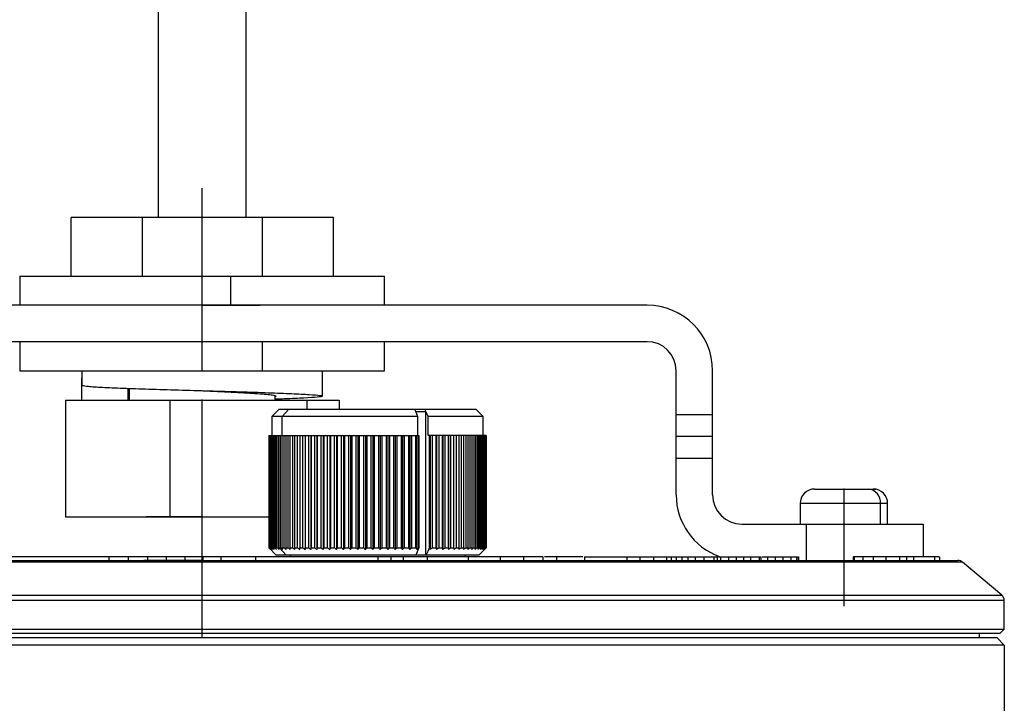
# Model space of a CAD drawing. Header units: millimetres. Extents: x -471 to -209, y 82 to 285.
# Tile 7 of 8: x -276 to -209, y 137 to 184. Entities that reach past the tile are written whole.
import ezdxf

# ---------------------------------------------------------------- set-up
doc = ezdxf.new("R2010")
doc.units = ezdxf.units.MM
doc.header["$PDSIZE"] = -1

msp = doc.modelspace()

# ---------------------------------------------------------------- linework, layer by layer
at = {"color": 7, "linetype": 'Continuous', "lineweight": 25}
for p, q in [((-266.673, 169.969), (-266.673, 196.969)), ((-260.673, 169.969), (-260.673, 196.969)), ((-272.673, 165.969), (-272.673, 169.969)), ((-254.673, 169.969), (-272.673, 169.969)), ((-267.796, 169.969), (-267.796, 165.969)), ((-259.55, 165.969), (-259.55, 169.969)), ((-254.673, 165.969), (-254.673, 169.969)), ((-276.173, 165.969), (-276.173, 163.969)), ((-276.173, 165.969), (-251.173, 165.969)), ((-261.727, 165.969), (-261.727, 163.969)), ((-251.173, 163.969), (-251.173, 165.969)), ((-233.173, 163.969), (-294.173, 163.969)), ((-233.173, 161.469), (-294.173, 161.469)), ((-276.173, 161.469), (-276.173, 159.469)), ((-259.565, 161.469), (-259.565, 159.469)), ((-251.173, 159.469), (-251.173, 161.469)), ((-276.173, 159.469), (-251.173, 159.469)), ((-271.9, 158.469), (-271.9, 159.469)), ((-255.423, 157.737), (-255.423, 159.469)), ((-231.173, 150.969), (-231.173, 159.469)), ((-228.673, 150.969), (-228.673, 159.469)), ((-271.923, 157.469), (-271.923, 158.984)), ((-271.923, 158.984), (-271.9, 158.984)), ((-268.773, 158.272), (-268.773, 157.469)), ((-268.673, 157.469), (-268.673, 158.269)), ((-273.062, 157.469), (-273.062, 149.469)), ((-273.062, 157.469), (-254.285, 157.469)), ((-265.888, 157.469), (-265.888, 149.469)), ((-258.673, 157.469), (-258.673, 157.757)), ((-256.5, 157.469), (-256.5, 156.839)), ((-254.285, 157.469), (-254.285, 156.839)), ((-258.403, 156.839), (-258.903, 156.339)), ((-258.403, 156.839), (-244.903, 156.839)), ((-257.747, 156.839), (-258.199, 156.339)), ((-249.118, 156.839), (-249.06, 156.706)), ((-249.061, 156.706), (-248.903, 156.339)), ((-249.06, 156.689), (-248.331, 156.689)), ((-248.338, 146.839), (-248.338, 156.689)), ((-244.403, 156.339), (-244.903, 156.839)), ((-258.903, 156.339), (-258.903, 155.039)), ((-248.903, 156.339), (-258.903, 156.339)), ((-258.199, 155.039), (-258.199, 156.339)), ((-248.903, 156.339), (-248.903, 155.039)), ((-248.181, 155.039), (-248.181, 156.339)), ((-244.403, 156.339), (-248.181, 156.339)), ((-244.403, 155.039), (-244.403, 156.339)), ((-231.173, 156.469), (-228.673, 156.469)), ((-259.102, 155.039), (-248.817, 155.039)), ((-259.102, 155.039), (-259.102, 147.339)), ((-259.095, 147.339), (-259.095, 155.039)), ((-259.082, 155.039), (-259.082, 147.339)), ((-259.052, 147.339), (-259.052, 155.039)), ((-259.025, 155.039), (-259.025, 147.339)), ((-258.974, 147.339), (-258.974, 155.039)), ((-258.933, 155.039), (-258.933, 147.339)), ((-258.86, 147.339), (-258.86, 155.039)), ((-258.805, 155.039), (-258.805, 147.339)), ((-258.711, 147.339), (-258.711, 155.039)), ((-258.642, 155.039), (-258.642, 147.339)), ((-258.528, 147.339), (-258.528, 155.039)), ((-258.445, 155.039), (-258.445, 147.339)), ((-258.311, 147.339), (-258.311, 155.039)), ((-258.215, 155.039), (-258.215, 147.339)), ((-258.062, 147.339), (-258.062, 155.039)), ((-257.953, 155.039), (-257.953, 147.339)), ((-257.781, 147.339), (-257.781, 155.039)), ((-257.66, 155.039), (-257.66, 147.339)), ((-257.471, 147.339), (-257.471, 155.039)), ((-257.338, 155.039), (-257.338, 147.339)), ((-257.132, 147.339), (-257.132, 155.039)), ((-256.988, 155.039), (-256.988, 147.339)), ((-256.767, 147.339), (-256.767, 155.039)), ((-256.619, 155.039), (-256.619, 147.234)), ((-256.613, 155.039), (-256.613, 147.339)), ((-256.376, 147.339), (-256.376, 155.039)), ((-256.229, 155.039), (-256.229, 147.234)), ((-256.213, 155.039), (-256.213, 147.339)), ((-255.963, 147.339), (-255.963, 155.039)), ((-255.817, 155.039), (-255.817, 147.234)), ((-255.791, 155.039), (-255.791, 147.339)), ((-255.528, 147.339), (-255.528, 155.039)), ((-255.385, 155.039), (-255.385, 147.234)), ((-255.348, 155.039), (-255.348, 147.339)), ((-255.075, 147.339), (-255.075, 155.039)), ((-254.935, 155.039), (-254.935, 147.234)), ((-254.888, 155.039), (-254.888, 147.339)), ((-254.605, 147.339), (-254.605, 155.039)), ((-254.469, 155.039), (-254.469, 147.234)), ((-254.412, 155.039), (-254.412, 147.339)), ((-254.121, 147.339), (-254.121, 155.039)), ((-253.989, 155.039), (-253.989, 147.234)), ((-253.923, 155.039), (-253.923, 147.339)), ((-253.625, 147.339), (-253.625, 155.039)), ((-253.497, 155.039), (-253.497, 147.234)), ((-253.422, 155.039), (-253.422, 147.339)), ((-253.119, 147.339), (-253.119, 155.039)), ((-252.997, 155.039), (-252.997, 147.234)), ((-252.913, 155.039), (-252.913, 147.339)), ((-252.605, 147.339), (-252.605, 155.039)), ((-252.49, 155.039), (-252.49, 147.234)), ((-252.398, 155.039), (-252.398, 147.339)), ((-252.088, 147.339), (-252.088, 155.039)), ((-251.979, 155.039), (-251.979, 147.234)), ((-251.879, 155.039), (-251.879, 147.339)), ((-251.568, 147.339), (-251.568, 155.039)), ((-251.466, 155.039), (-251.466, 147.234)), ((-251.359, 155.039), (-251.359, 147.339)), ((-251.048, 147.339), (-251.048, 155.039)), ((-250.954, 155.039), (-250.954, 147.234)), ((-250.84, 155.039), (-250.84, 147.339)), ((-250.532, 147.339), (-250.532, 155.039)), ((-250.446, 155.039), (-250.446, 147.234)), ((-250.326, 155.039), (-250.326, 147.339)), ((-250.021, 147.339), (-250.021, 155.039)), ((-249.944, 155.039), (-249.944, 147.234)), ((-249.818, 155.039), (-249.818, 147.339)), ((-249.518, 147.339), (-249.518, 155.039)), ((-249.449, 155.039), (-249.449, 147.234)), ((-249.318, 155.039), (-249.318, 147.339)), ((-249.025, 147.339), (-249.025, 155.039)), ((-248.966, 155.039), (-248.966, 147.234)), ((-248.831, 155.039), (-248.831, 147.339)), ((-248.817, 147.339), (-248.817, 155.039)), ((-244.203, 155.039), (-248.181, 155.039)), ((-248.094, 155.039), (-248.094, 147.339)), ((-248.08, 147.339), (-248.08, 155.039)), ((-248.041, 155.039), (-248.041, 147.234)), ((-247.899, 155.039), (-247.899, 147.339)), ((-247.633, 147.339), (-247.633, 155.039)), ((-247.604, 155.039), (-247.604, 147.234)), ((-247.459, 155.039), (-247.459, 147.339)), ((-247.205, 147.339), (-247.205, 155.039)), ((-247.186, 155.039), (-247.186, 147.234)), ((-247.039, 155.039), (-247.039, 147.339)), ((-246.799, 147.339), (-246.799, 155.039)), ((-246.79, 155.039), (-246.79, 147.234)), ((-246.643, 155.039), (-246.643, 147.339)), ((-246.417, 147.339), (-246.417, 155.039)), ((-246.27, 155.039), (-246.27, 147.339)), ((-246.06, 147.339), (-246.06, 155.039)), ((-245.924, 155.039), (-245.924, 147.339)), ((-245.73, 147.339), (-245.73, 155.039)), ((-245.606, 155.039), (-245.606, 147.339)), ((-245.429, 147.339), (-245.429, 155.039)), ((-245.317, 155.039), (-245.317, 147.339)), ((-245.159, 147.339), (-245.159, 155.039)), ((-245.059, 155.039), (-245.059, 147.339)), ((-244.92, 147.339), (-244.92, 155.039)), ((-244.833, 155.039), (-244.833, 147.339)), ((-244.714, 147.339), (-244.714, 155.039)), ((-244.64, 155.039), (-244.64, 147.339)), ((-244.541, 147.339), (-244.541, 155.039)), ((-244.482, 155.039), (-244.482, 147.339)), ((-244.404, 147.339), (-244.404, 155.039)), ((-244.358, 155.039), (-244.358, 147.339)), ((-244.301, 147.339), (-244.301, 155.039)), ((-244.27, 155.039), (-244.27, 147.339)), ((-244.235, 147.339), (-244.235, 155.039)), ((-244.218, 155.039), (-244.218, 147.339)), ((-244.205, 147.339), (-244.205, 155.039)), ((-244.203, 155.039), (-244.203, 147.339)), ((-228.673, 154.969), (-231.173, 154.969)), ((-228.673, 153.469), (-231.173, 153.469)), ((-221.673, 151.369), (-217.673, 151.369)), ((-222.673, 150.369), (-222.673, 148.969)), ((-216.673, 150.369), (-222.673, 150.369)), ((-217.162, 148.969), (-217.162, 150.369)), ((-216.673, 148.969), (-216.673, 150.369)), ((-273.062, 149.469), (-259.102, 149.469)), ((-226.673, 148.969), (-214.248, 148.969)), ((-222.248, 146.469), (-222.248, 148.969)), ((-214.248, 148.969), (-214.248, 146.719)), ((-259.068, 147.305), (-259.102, 147.339)), ((-259.102, 147.339), (-259.095, 147.339)), ((-259.082, 147.339), (-259.052, 147.339)), ((-259.068, 147.305), (-258.603, 146.839)), ((-259.025, 147.339), (-258.974, 147.339)), ((-258.933, 147.339), (-258.86, 147.339)), ((-258.805, 147.339), (-258.711, 147.339)), ((-258.642, 147.339), (-258.528, 147.339)), ((-258.445, 147.339), (-258.311, 147.339)), ((-257.928, 146.839), (-258.379, 147.339)), ((-258.215, 147.339), (-258.062, 147.339)), ((-257.953, 147.339), (-257.781, 147.339)), ((-257.66, 147.339), (-257.471, 147.339)), ((-257.338, 147.339), (-257.132, 147.339)), ((-256.988, 147.339), (-256.767, 147.339)), ((-256.613, 147.339), (-256.376, 147.339)), ((-256.213, 147.339), (-255.963, 147.339)), ((-255.791, 147.339), (-255.528, 147.339)), ((-255.348, 147.339), (-255.075, 147.339)), ((-254.888, 147.339), (-254.605, 147.339)), ((-254.412, 147.339), (-254.121, 147.339)), ((-253.923, 147.339), (-253.625, 147.339)), ((-253.422, 147.339), (-253.119, 147.339)), ((-252.913, 147.339), (-252.605, 147.339)), ((-252.398, 147.339), (-252.088, 147.339)), ((-251.879, 147.339), (-251.568, 147.339)), ((-251.359, 147.339), (-251.048, 147.339)), ((-250.84, 147.339), (-250.532, 147.339)), ((-250.326, 147.339), (-250.021, 147.339)), ((-249.818, 147.339), (-249.518, 147.339)), ((-249.318, 147.339), (-249.025, 147.339)), ((-248.831, 147.339), (-248.817, 147.339)), ((-248.094, 147.339), (-248.08, 147.339)), ((-247.899, 147.339), (-247.633, 147.339)), ((-247.459, 147.339), (-247.205, 147.339)), ((-247.039, 147.339), (-246.799, 147.339)), ((-246.643, 147.339), (-246.417, 147.339)), ((-246.27, 147.339), (-246.06, 147.339)), ((-245.924, 147.339), (-245.73, 147.339)), ((-245.606, 147.339), (-245.429, 147.339)), ((-245.317, 147.339), (-245.159, 147.339)), ((-245.059, 147.339), (-244.92, 147.339)), ((-244.833, 147.339), (-244.714, 147.339)), ((-244.703, 146.839), (-244.237, 147.305)), ((-244.64, 147.339), (-244.541, 147.339)), ((-244.482, 147.339), (-244.404, 147.339)), ((-244.358, 147.339), (-244.301, 147.339)), ((-244.27, 147.339), (-244.235, 147.339)), ((-244.218, 147.339), (-244.205, 147.339)), ((-270.077, 146.719), (-270.077, 146.469)), ((-268.752, 146.719), (-268.752, 146.469)), ((-267.435, 146.719), (-267.435, 146.469)), ((-266.138, 146.719), (-266.138, 146.469)), ((-264.876, 146.719), (-264.876, 146.469)), ((-264.516, 146.719), (-264.735, 146.719)), ((-263.635, 146.719), (-263.635, 146.469)), ((-262.398, 146.719), (-262.398, 146.469)), ((-260.014, 146.719), (-260.014, 146.469)), ((-244.703, 146.839), (-258.603, 146.839)), ((-257.653, 146.839), (-257.653, 146.719)), ((-251.645, 146.719), (-251.645, 146.469)), ((-250.747, 146.719), (-250.747, 146.469)), ((-249.885, 146.719), (-249.885, 146.469)), ((-248.258, 146.719), (-248.258, 146.469)), ((-245.653, 146.839), (-245.653, 146.719)), ((-245.449, 146.719), (-245.449, 146.469)), ((-243.237, 146.719), (-245.449, 146.719)), ((-243.237, 146.719), (-243.237, 146.469)), ((-241.643, 146.719), (-241.643, 146.469)), ((-240.324, 146.719), (-241.643, 146.719)), ((-240.324, 146.719), (-240.324, 146.469)), ((-237.585, 146.719), (-240.204, 146.719)), ((-239.386, 146.719), (-239.386, 146.469)), ((-237.465, 146.719), (-237.465, 146.469)), ((-237.465, 146.719), (-231.517, 146.719)), ((-234.564, 146.719), (-234.564, 146.469)), ((-233.675, 146.719), (-233.675, 146.469)), ((-232.73, 146.719), (-232.73, 146.469)), ((-231.842, 146.719), (-231.842, 146.469)), ((-231.517, 146.719), (-231.517, 146.469)), ((-231.175, 146.719), (-231.175, 146.469)), ((-230.796, 146.719), (-230.796, 146.469)), ((-230.365, 146.719), (-230.365, 146.469)), ((-229.862, 146.719), (-229.862, 146.469)), ((-229.273, 146.719), (-229.273, 146.469)), ((-228.6, 146.719), (-228.6, 146.469)), ((-228.373, 146.719), (-228.373, 146.469)), ((-228.276, 146.719), (-228.139, 146.719)), ((-228.139, 146.719), (-228.139, 146.469)), ((-227.585, 146.719), (-227.585, 146.469)), ((-227.06, 146.719), (-227.06, 146.469)), ((-226.562, 146.719), (-226.562, 146.469)), ((-226.085, 146.719), (-226.085, 146.469)), ((-225.49, 146.719), (-225.49, 146.469)), ((-225.354, 146.469), (-225.354, 146.719)), ((-224.922, 146.719), (-224.922, 146.469)), ((-224.398, 146.719), (-224.398, 146.469)), ((-223.857, 146.719), (-223.857, 146.469)), ((-223.315, 146.719), (-223.315, 146.469)), ((-222.92, 146.719), (-222.92, 146.469)), ((-222.78, 146.719), (-222.78, 146.469)), ((-222.779, 146.469), (-222.779, 146.719)), ((-219.033, 146.719), (-219.033, 146.469)), ((-218.369, 146.719), (-219.033, 146.719)), ((-218.967, 146.719), (-218.967, 146.469)), ((-218.369, 146.719), (-218.369, 146.469)), ((-217.661, 146.719), (-217.661, 146.469)), ((-216.802, 146.719), (-217.661, 146.719)), ((-216.802, 146.719), (-216.802, 146.469)), ((-215.857, 146.719), (-215.857, 146.469)), ((-215.387, 146.719), (-215.387, 146.469)), ((-214.905, 146.719), (-214.905, 146.469)), ((-213.455, 146.719), (-213.455, 146.469)), ((-213.094, 146.469), (-213.094, 146.719)), ((-211.534, 146.352), (-315.813, 146.352)), ((-315.491, 146.469), (-211.855, 146.469)), ((-263.673, 141.169), (-263.673, 146.469)), ((-208.852, 144.102), (-211.534, 146.352)), ((-318.495, 144.102), (-208.852, 144.102)), ((-208.673, 143.719), (-318.673, 143.719)), ((-208.673, 141.769), (-208.673, 143.719)), ((-318.673, 141.769), (-208.673, 141.769)), ((-208.973, 141.469), (-318.373, 141.469)), ((-209.173, 141.169), (-318.173, 141.169)), ((-210.373, 141.169), (-210.373, 141.469)), ((-209.173, 141.169), (-208.673, 140.669)), ((-208.973, 141.469), (-208.673, 141.769)), ((-208.673, 140.669), (-318.673, 140.669)), ((-208.673, 140.669), (-208.673, 102.49))]:
    msp.add_line(p, q, dxfattribs=at)
at = {"color": 7, "linetype": 'Continuous'}
for p, q in [((-263.673, 163.969), (-263.673, 171.996)), ((-263.673, 159.469), (-263.673, 167.496)), ((-263.673, 163.969), (-259.709, 163.969)), ((-263.673, 159.469), (-259.883, 159.469)), ((-263.673, 149.469), (-263.673, 157.496)), ((-263.673, 146.469), (-263.673, 154.496)), ((-219.673, 151.369), (-217.478, 151.369)), ((-219.673, 151.369), (-219.673, 143.343)), ((-263.673, 149.469), (-267.512, 149.469)), ((-263.673, 146.469), (-267.686, 146.469))]:
    msp.add_line(p, q, dxfattribs=at)
at = {"color": 7, "linetype": 'Continuous', "lineweight": 25, "flags": 128}
for points in [[(-248.331, 156.689), (-248.367, 156.773), (-248.395, 156.839)], [(-248.181, 156.339), (-248.265, 156.535), (-248.331, 156.689)], [(-248.817, 147.339), (-248.937, 147.059), (-249.032, 146.839)], [(-248.31, 146.839), (-248.189, 147.119), (-248.094, 147.339)]]:
    msp.add_lwpolyline(points, dxfattribs=at)
at = {"color": 7, "linetype": 'Continuous', "lineweight": 25}
for centre, radius, start, end in [((-233.173, 159.469), 4.5, 0, 90), ((-233.173, 159.469), 2, 360, 90), ((-221.673, 150.369), 1, 90, 180), ((-218.088, 150.444), 0.93, 355.38511, 84.48495), ((-217.673, 150.369), 1, 0, 90), ((-226.673, 150.969), 4.5, 180, 249.90504), ((-226.673, 150.969), 2, 180, 270), ((-211.855, 145.969), 0.5, 50, 90), ((-209.173, 143.719), 0.5, 360, 50)]:
    msp.add_arc(centre, radius, start, end, dxfattribs=at)
for points, knots in [([(-271.9, 158.469), (-271.794, 158.449), (-271.579, 158.409), (-270.582, 158.344), (-269.162, 158.284), (-267.367, 158.223), (-265.327, 158.159), (-263.176, 158.098), (-261.058, 158.038), (-259.115, 157.973), (-257.477, 157.912), (-256.252, 157.852), (-255.522, 157.787), (-255.341, 157.727), (-255.707, 157.666), (-256.628, 157.602), (-257.662, 157.554), (-258.462, 157.527), (-258.673, 157.519)], [0, 0, 0, 0, 0.064749, 0.130602, 0.195351, 0.2601, 0.325952, 0.390701, 0.455451, 0.521303, 0.586052, 0.650801, 0.716654, 0.781403, 0.846152, 0.912004, 0.976754, 1, 1, 1, 1]), ([(-263.641, 158.111), (-263.551, 158.107), (-262.81, 158.071), (-261.399, 158.005), (-259.802, 157.912), (-258.747, 157.823), (-258.655, 157.765), (-258.611, 157.737)], [0, 0, 0, 0, 0.034568, 0.282882, 0.531196, 0.77951, 1, 1, 1, 1]), ([(-259.095, 147.339), (-259.074, 147.32), (-259.037, 147.284), (-259, 147.25), (-258.984, 147.234)], [0, 0, 0, 0, 0.56, 1, 1, 1, 1]), ([(-258.984, 147.234), (-259.002, 147.254), (-259.035, 147.289), (-259.068, 147.324), (-259.082, 147.339)], [0, 0, 0, 0, 0.56, 1, 1, 1, 1]), ([(-259.052, 147.339), (-259.031, 147.32), (-258.992, 147.284), (-258.952, 147.25), (-258.935, 147.234)], [0, 0, 0, 0, 0.56, 1, 1, 1, 1]), ([(-258.935, 147.234), (-258.952, 147.254), (-258.982, 147.289), (-259.012, 147.324), (-259.025, 147.339)], [0, 0, 0, 0, 0.56, 1, 1, 1, 1]), ([(-258.974, 147.339), (-258.951, 147.32), (-258.91, 147.284), (-258.869, 147.25), (-258.851, 147.234)], [0, 0, 0, 0, 0.56, 1, 1, 1, 1]), ([(-258.851, 147.234), (-258.866, 147.254), (-258.894, 147.289), (-258.921, 147.324), (-258.933, 147.339)], [0, 0, 0, 0, 0.56, 1, 1, 1, 1]), ([(-258.86, 147.339), (-258.836, 147.32), (-258.794, 147.284), (-258.751, 147.25), (-258.732, 147.234)], [0, 0, 0, 0, 0.56, 1, 1, 1, 1]), ([(-258.732, 147.234), (-258.745, 147.254), (-258.77, 147.289), (-258.794, 147.324), (-258.805, 147.339)], [0, 0, 0, 0, 0.56, 1, 1, 1, 1]), ([(-258.711, 147.339), (-258.686, 147.32), (-258.642, 147.284), (-258.598, 147.25), (-258.578, 147.234)], [0, 0, 0, 0, 0.56, 1, 1, 1, 1]), ([(-258.578, 147.234), (-258.59, 147.254), (-258.611, 147.289), (-258.632, 147.324), (-258.642, 147.339)], [0, 0, 0, 0, 0.56, 1, 1, 1, 1]), ([(-258.528, 147.339), (-258.502, 147.32), (-258.457, 147.284), (-258.411, 147.25), (-258.39, 147.234)], [0, 0, 0, 0, 0.56, 1, 1, 1, 1]), ([(-258.39, 147.234), (-258.401, 147.254), (-258.419, 147.289), (-258.437, 147.324), (-258.445, 147.339)], [0, 0, 0, 0, 0.56, 1, 1, 1, 1]), ([(-258.311, 147.339), (-258.285, 147.32), (-258.238, 147.284), (-258.191, 147.25), (-258.17, 147.234)], [0, 0, 0, 0, 0.56, 1, 1, 1, 1]), ([(-258.17, 147.234), (-258.178, 147.254), (-258.193, 147.289), (-258.208, 147.324), (-258.215, 147.339)], [0, 0, 0, 0, 0.56, 1, 1, 1, 1]), ([(-258.062, 147.339), (-258.035, 147.32), (-257.987, 147.284), (-257.939, 147.25), (-257.918, 147.234)], [0, 0, 0, 0, 0.56, 1, 1, 1, 1]), ([(-257.918, 147.234), (-257.925, 147.254), (-257.936, 147.289), (-257.948, 147.324), (-257.953, 147.339)], [0, 0, 0, 0, 0.56, 1, 1, 1, 1]), ([(-257.781, 147.339), (-257.754, 147.32), (-257.705, 147.284), (-257.657, 147.25), (-257.635, 147.234)], [0, 0, 0, 0, 0.56, 1, 1, 1, 1]), ([(-257.635, 147.234), (-257.64, 147.254), (-257.648, 147.289), (-257.656, 147.324), (-257.66, 147.339)], [0, 0, 0, 0, 0.56, 1, 1, 1, 1]), ([(-257.471, 147.339), (-257.443, 147.32), (-257.394, 147.284), (-257.345, 147.25), (-257.324, 147.234)], [0, 0, 0, 0, 0.56, 1, 1, 1, 1]), ([(-257.324, 147.234), (-257.326, 147.254), (-257.331, 147.289), (-257.336, 147.324), (-257.338, 147.339)], [0, 0, 0, 0, 0.56, 1, 1, 1, 1]), ([(-257.132, 147.339), (-257.104, 147.32), (-257.055, 147.284), (-257.006, 147.25), (-256.984, 147.234)], [0, 0, 0, 0, 0.56, 1, 1, 1, 1]), ([(-256.984, 147.234), (-256.985, 147.254), (-256.986, 147.289), (-256.988, 147.324), (-256.988, 147.339)], [0, 0, 0, 0, 0.56, 1, 1, 1, 1]), ([(-256.767, 147.339), (-256.739, 147.32), (-256.69, 147.284), (-256.641, 147.25), (-256.619, 147.234)], [0, 0, 0, 0, 0.56, 1, 1, 1, 1]), ([(-256.619, 147.234), (-256.618, 147.254), (-256.616, 147.289), (-256.614, 147.324), (-256.613, 147.339)], [0, 0, 0, 0, 0.56, 1, 1, 1, 1]), ([(-256.376, 147.339), (-256.349, 147.32), (-256.3, 147.284), (-256.251, 147.25), (-256.229, 147.234)], [0, 0, 0, 0, 0.56, 1, 1, 1, 1]), ([(-256.229, 147.234), (-256.226, 147.254), (-256.221, 147.289), (-256.215, 147.324), (-256.213, 147.339)], [0, 0, 0, 0, 0.56, 1, 1, 1, 1]), ([(-255.963, 147.339), (-255.936, 147.32), (-255.887, 147.284), (-255.839, 147.25), (-255.817, 147.234)], [0, 0, 0, 0, 0.56, 1, 1, 1, 1]), ([(-255.817, 147.234), (-255.812, 147.254), (-255.804, 147.289), (-255.795, 147.324), (-255.791, 147.339)], [0, 0, 0, 0, 0.56, 1, 1, 1, 1]), ([(-255.528, 147.339), (-255.502, 147.32), (-255.454, 147.284), (-255.406, 147.25), (-255.385, 147.234)], [0, 0, 0, 0, 0.56, 1, 1, 1, 1]), ([(-255.385, 147.234), (-255.378, 147.254), (-255.366, 147.289), (-255.354, 147.324), (-255.348, 147.339)], [0, 0, 0, 0, 0.56, 1, 1, 1, 1]), ([(-255.075, 147.339), (-255.049, 147.32), (-255.002, 147.284), (-254.956, 147.25), (-254.935, 147.234)], [0, 0, 0, 0, 0.56, 1, 1, 1, 1]), ([(-254.935, 147.234), (-254.926, 147.254), (-254.911, 147.289), (-254.895, 147.324), (-254.888, 147.339)], [0, 0, 0, 0, 0.56, 1, 1, 1, 1]), ([(-254.605, 147.339), (-254.58, 147.32), (-254.534, 147.284), (-254.489, 147.25), (-254.469, 147.234)], [0, 0, 0, 0, 0.56, 1, 1, 1, 1]), ([(-254.469, 147.234), (-254.458, 147.254), (-254.439, 147.289), (-254.42, 147.324), (-254.412, 147.339)], [0, 0, 0, 0, 0.56, 1, 1, 1, 1]), ([(-254.121, 147.339), (-254.096, 147.32), (-254.052, 147.284), (-254.008, 147.25), (-253.989, 147.234)], [0, 0, 0, 0, 0.56, 1, 1, 1, 1]), ([(-253.989, 147.234), (-253.976, 147.254), (-253.954, 147.289), (-253.932, 147.324), (-253.923, 147.339)], [0, 0, 0, 0, 0.56, 1, 1, 1, 1]), ([(-253.625, 147.339), (-253.601, 147.32), (-253.558, 147.284), (-253.516, 147.25), (-253.497, 147.234)], [0, 0, 0, 0, 0.56, 1, 1, 1, 1]), ([(-253.497, 147.234), (-253.483, 147.254), (-253.458, 147.289), (-253.433, 147.324), (-253.422, 147.339)], [0, 0, 0, 0, 0.56, 1, 1, 1, 1]), ([(-253.119, 147.339), (-253.096, 147.32), (-253.055, 147.284), (-253.015, 147.25), (-252.997, 147.234)], [0, 0, 0, 0, 0.56, 1, 1, 1, 1]), ([(-252.997, 147.234), (-252.981, 147.254), (-252.953, 147.289), (-252.925, 147.324), (-252.913, 147.339)], [0, 0, 0, 0, 0.56, 1, 1, 1, 1]), ([(-252.605, 147.339), (-252.584, 147.32), (-252.545, 147.284), (-252.507, 147.25), (-252.49, 147.234)], [0, 0, 0, 0, 0.56, 1, 1, 1, 1]), ([(-252.49, 147.234), (-252.473, 147.254), (-252.442, 147.289), (-252.411, 147.324), (-252.398, 147.339)], [0, 0, 0, 0, 0.56, 1, 1, 1, 1]), ([(-252.088, 147.339), (-252.067, 147.32), (-252.031, 147.284), (-251.995, 147.25), (-251.979, 147.234)], [0, 0, 0, 0, 0.56, 1, 1, 1, 1]), ([(-251.979, 147.234), (-251.96, 147.254), (-251.927, 147.289), (-251.894, 147.324), (-251.879, 147.339)], [0, 0, 0, 0, 0.56, 1, 1, 1, 1]), ([(-251.568, 147.339), (-251.549, 147.32), (-251.515, 147.284), (-251.481, 147.25), (-251.466, 147.234)], [0, 0, 0, 0, 0.56, 1, 1, 1, 1]), ([(-251.466, 147.234), (-251.446, 147.254), (-251.41, 147.289), (-251.375, 147.324), (-251.359, 147.339)], [0, 0, 0, 0, 0.56, 1, 1, 1, 1]), ([(-251.048, 147.339), (-251.031, 147.32), (-251, 147.284), (-250.968, 147.25), (-250.954, 147.234)], [0, 0, 0, 0, 0.56, 1, 1, 1, 1]), ([(-250.954, 147.234), (-250.933, 147.254), (-250.895, 147.289), (-250.857, 147.324), (-250.84, 147.339)], [0, 0, 0, 0, 0.56, 1, 1, 1, 1]), ([(-250.532, 147.339), (-250.516, 147.32), (-250.487, 147.284), (-250.459, 147.25), (-250.446, 147.234)], [0, 0, 0, 0, 0.56, 1, 1, 1, 1]), ([(-250.446, 147.234), (-250.424, 147.254), (-250.383, 147.289), (-250.343, 147.324), (-250.326, 147.339)], [0, 0, 0, 0, 0.56, 1, 1, 1, 1]), ([(-250.021, 147.339), (-250.006, 147.32), (-249.981, 147.284), (-249.955, 147.25), (-249.944, 147.234)], [0, 0, 0, 0, 0.56, 1, 1, 1, 1]), ([(-249.944, 147.234), (-249.92, 147.254), (-249.878, 147.289), (-249.836, 147.324), (-249.818, 147.339)], [0, 0, 0, 0, 0.56, 1, 1, 1, 1]), ([(-249.518, 147.339), (-249.505, 147.32), (-249.482, 147.284), (-249.46, 147.25), (-249.449, 147.234)], [0, 0, 0, 0, 0.56, 1, 1, 1, 1]), ([(-249.449, 147.234), (-249.425, 147.254), (-249.381, 147.289), (-249.338, 147.324), (-249.318, 147.339)], [0, 0, 0, 0, 0.56, 1, 1, 1, 1]), ([(-249.025, 147.339), (-249.014, 147.32), (-248.994, 147.284), (-248.975, 147.25), (-248.966, 147.234)], [0, 0, 0, 0, 0.56, 1, 1, 1, 1]), ([(-248.966, 147.234), (-248.941, 147.254), (-248.896, 147.289), (-248.85, 147.324), (-248.831, 147.339)], [0, 0, 0, 0, 0.56, 1, 1, 1, 1]), ([(-248.08, 147.339), (-248.073, 147.32), (-248.06, 147.284), (-248.047, 147.25), (-248.041, 147.234)], [0, 0, 0, 0, 0.56, 1, 1, 1, 1]), ([(-248.041, 147.234), (-248.014, 147.254), (-247.967, 147.289), (-247.919, 147.324), (-247.899, 147.339)], [0, 0, 0, 0, 0.56, 1, 1, 1, 1]), ([(-247.633, 147.339), (-247.628, 147.32), (-247.618, 147.284), (-247.608, 147.25), (-247.604, 147.234)], [0, 0, 0, 0, 0.56, 1, 1, 1, 1]), ([(-247.604, 147.234), (-247.576, 147.254), (-247.528, 147.289), (-247.48, 147.324), (-247.459, 147.339)], [0, 0, 0, 0, 0.56, 1, 1, 1, 1]), ([(-247.205, 147.339), (-247.202, 147.32), (-247.195, 147.284), (-247.189, 147.25), (-247.186, 147.234)], [0, 0, 0, 0, 0.56, 1, 1, 1, 1]), ([(-247.186, 147.234), (-247.159, 147.254), (-247.11, 147.289), (-247.061, 147.324), (-247.039, 147.339)], [0, 0, 0, 0, 0.56, 1, 1, 1, 1]), ([(-246.799, 147.339), (-246.798, 147.32), (-246.794, 147.284), (-246.791, 147.25), (-246.79, 147.234)], [0, 0, 0, 0, 0.56, 1, 1, 1, 1]), ([(-246.79, 147.234), (-246.763, 147.254), (-246.713, 147.289), (-246.664, 147.324), (-246.643, 147.339)], [0, 0, 0, 0, 0.56, 1, 1, 1, 1]), ([(-246.417, 147.339), (-246.417, 147.32), (-246.417, 147.284), (-246.418, 147.25), (-246.418, 147.234)], [0, 0, 0, 0, 0.56, 1, 1, 1, 1]), ([(-246.418, 147.234), (-246.39, 147.254), (-246.341, 147.289), (-246.292, 147.324), (-246.27, 147.339)], [0, 0, 0, 0, 0.56, 1, 1, 1, 1]), ([(-246.06, 147.339), (-246.062, 147.32), (-246.066, 147.284), (-246.07, 147.25), (-246.071, 147.234)], [0, 0, 0, 0, 0.56, 1, 1, 1, 1]), ([(-246.071, 147.234), (-246.044, 147.254), (-245.995, 147.289), (-245.946, 147.324), (-245.924, 147.339)], [0, 0, 0, 0, 0.56, 1, 1, 1, 1]), ([(-245.73, 147.339), (-245.734, 147.32), (-245.741, 147.284), (-245.749, 147.25), (-245.752, 147.234)], [0, 0, 0, 0, 0.56, 1, 1, 1, 1]), ([(-245.752, 147.234), (-245.725, 147.254), (-245.676, 147.289), (-245.627, 147.324), (-245.606, 147.339)], [0, 0, 0, 0, 0.56, 1, 1, 1, 1]), ([(-245.429, 147.339), (-245.435, 147.32), (-245.446, 147.284), (-245.456, 147.25), (-245.461, 147.234)], [0, 0, 0, 0, 0.56, 1, 1, 1, 1]), ([(-245.461, 147.234), (-245.434, 147.254), (-245.386, 147.289), (-245.338, 147.324), (-245.317, 147.339)], [0, 0, 0, 0, 0.56, 1, 1, 1, 1]), ([(-245.159, 147.339), (-245.167, 147.32), (-245.18, 147.284), (-245.194, 147.25), (-245.201, 147.234)], [0, 0, 0, 0, 0.56, 1, 1, 1, 1]), ([(-245.201, 147.234), (-245.174, 147.254), (-245.127, 147.289), (-245.08, 147.324), (-245.059, 147.339)], [0, 0, 0, 0, 0.56, 1, 1, 1, 1]), ([(-244.92, 147.339), (-244.929, 147.32), (-244.947, 147.284), (-244.964, 147.25), (-244.971, 147.234)], [0, 0, 0, 0, 0.56, 1, 1, 1, 1]), ([(-244.971, 147.234), (-244.946, 147.254), (-244.899, 147.289), (-244.853, 147.324), (-244.833, 147.339)], [0, 0, 0, 0, 0.56, 1, 1, 1, 1]), ([(-244.714, 147.339), (-244.725, 147.32), (-244.745, 147.284), (-244.766, 147.25), (-244.775, 147.234)], [0, 0, 0, 0, 0.56, 1, 1, 1, 1]), ([(-244.775, 147.234), (-244.75, 147.254), (-244.705, 147.289), (-244.66, 147.324), (-244.64, 147.339)], [0, 0, 0, 0, 0.56, 1, 1, 1, 1]), ([(-244.541, 147.339), (-244.555, 147.32), (-244.578, 147.284), (-244.602, 147.25), (-244.612, 147.234)], [0, 0, 0, 0, 0.56, 1, 1, 1, 1]), ([(-244.612, 147.234), (-244.588, 147.254), (-244.544, 147.289), (-244.501, 147.324), (-244.482, 147.339)], [0, 0, 0, 0, 0.56, 1, 1, 1, 1]), ([(-244.404, 147.339), (-244.419, 147.32), (-244.445, 147.284), (-244.471, 147.25), (-244.483, 147.234)], [0, 0, 0, 0, 0.56, 1, 1, 1, 1]), ([(-244.483, 147.234), (-244.46, 147.254), (-244.418, 147.289), (-244.377, 147.324), (-244.358, 147.339)], [0, 0, 0, 0, 0.56, 1, 1, 1, 1]), ([(-244.301, 147.339), (-244.318, 147.32), (-244.347, 147.284), (-244.376, 147.25), (-244.389, 147.234)], [0, 0, 0, 0, 0.56, 1, 1, 1, 1]), ([(-244.389, 147.234), (-244.367, 147.254), (-244.327, 147.289), (-244.288, 147.324), (-244.27, 147.339)], [0, 0, 0, 0, 0.56, 1, 1, 1, 1]), ([(-244.235, 147.339), (-244.253, 147.32), (-244.285, 147.284), (-244.317, 147.25), (-244.331, 147.234)], [0, 0, 0, 0, 0.56, 1, 1, 1, 1]), ([(-244.331, 147.234), (-244.31, 147.254), (-244.272, 147.289), (-244.235, 147.324), (-244.218, 147.339)], [0, 0, 0, 0, 0.56, 1, 1, 1, 1]), ([(-244.205, 147.339), (-244.224, 147.32), (-244.258, 147.284), (-244.293, 147.25), (-244.308, 147.234)], [0, 0, 0, 0, 0.56, 1, 1, 1, 1]), ([(-244.308, 147.234), (-244.288, 147.254), (-244.253, 147.289), (-244.218, 147.324), (-244.203, 147.339)], [0, 0, 0, 0, 0.56, 1, 1, 1, 1]), ([(-270.077, 146.719), (-272.123, 146.719), (-275.85, 146.719), (-279.424, 146.719), (-281.035, 146.719)], [0, 0, 0, 0, 0.549135, 1, 1, 1, 1]), ([(-268.752, 146.719), (-268.999, 146.719), (-269.44, 146.719), (-269.882, 146.719), (-270.077, 146.719)], [0, 0, 0, 0, 0.558247, 1, 1, 1, 1]), ([(-267.435, 146.719), (-267.68, 146.719), (-268.12, 146.719), (-268.558, 146.719), (-268.752, 146.719)], [0, 0, 0, 0, 0.5584053, 1, 1, 1, 1]), ([(-266.138, 146.719), (-266.379, 146.719), (-266.812, 146.719), (-267.244, 146.719), (-267.435, 146.719)], [0, 0, 0, 0, 0.55824, 1, 1, 1, 1]), ([(-264.876, 146.719), (-265.11, 146.719), (-265.531, 146.719), (-265.952, 146.719), (-266.138, 146.719)], [0, 0, 0, 0, 0.557389, 1, 1, 1, 1]), ([(-263.635, 146.719), (-263.866, 146.719), (-264.279, 146.719), (-264.693, 146.719), (-264.876, 146.719)], [0, 0, 0, 0, 0.557851, 1, 1, 1, 1]), ([(-262.398, 146.719), (-262.625, 146.719), (-263.038, 146.719), (-263.451, 146.719), (-263.635, 146.719)], [0, 0, 0, 0, 0.55279, 1, 1, 1, 1]), ([(-260.014, 146.719), (-260.455, 146.719), (-261.249, 146.719), (-262.044, 146.719), (-262.398, 146.719)], [0, 0, 0, 0, 0.554973, 1, 1, 1, 1]), ([(-259.899, 146.719), (-259.955, 146.719), (-260.058, 146.719), (-260.18, 146.719), (-260.235, 146.719)], [0, 0, 0, 0, 0.5458693, 1, 1, 1, 1]), ([(-251.645, 146.719), (-253.12, 146.719), (-255.88, 146.719), (-258.701, 146.719), (-260.014, 146.719)], [0, 0, 0, 0, 0.534407, 1, 1, 1, 1]), ([(-250.747, 146.719), (-250.912, 146.719), (-251.209, 146.719), (-251.511, 146.719), (-251.645, 146.719)], [0, 0, 0, 0, 0.5561046, 1, 1, 1, 1]), ([(-249.885, 146.719), (-250.045, 146.719), (-250.332, 146.719), (-250.619, 146.719), (-250.747, 146.719)], [0, 0, 0, 0, 0.555708, 1, 1, 1, 1]), ([(-248.258, 146.719), (-248.556, 146.719), (-249.096, 146.719), (-249.64, 146.719), (-249.885, 146.719)], [0, 0, 0, 0, 0.550413, 1, 1, 1, 1]), ([(-245.449, 146.719), (-245.951, 146.719), (-246.885, 146.719), (-247.823, 146.719), (-248.258, 146.719)], [0, 0, 0, 0, 0.536884, 1, 1, 1, 1]), ([(-241.643, 146.719), (-241.914, 146.719), (-242.44, 146.719), (-242.976, 146.719), (-243.237, 146.719)], [0, 0, 0, 0, 0.514854, 1, 1, 1, 1]), ([(-231.517, 146.719), (-231.456, 146.719), (-231.351, 146.719), (-231.228, 146.719), (-231.175, 146.719)], [0, 0, 0, 0, 0.576502, 1, 1, 1, 1]), ([(-231.175, 146.719), (-231.107, 146.719), (-230.986, 146.719), (-230.855, 146.719), (-230.796, 146.719)], [0, 0, 0, 0, 0.5581, 1, 1, 1, 1]), ([(-230.796, 146.719), (-230.718, 146.719), (-230.57, 146.719), (-230.43, 146.719), (-230.365, 146.719)], [0, 0, 0, 0, 0.533585, 1, 1, 1, 1]), ([(-230.365, 146.719), (-230.273, 146.719), (-230.097, 146.719), (-229.938, 146.719), (-229.862, 146.719)], [0, 0, 0, 0, 0.524349, 1, 1, 1, 1]), ([(-229.862, 146.719), (-229.755, 146.719), (-229.549, 146.719), (-229.362, 146.719), (-229.273, 146.719)], [0, 0, 0, 0, 0.524535, 1, 1, 1, 1]), ([(-229.273, 146.719), (-229.123, 146.719), (-228.872, 146.719), (-228.678, 146.719), (-228.6, 146.719)], [0, 0, 0, 0, 0.598992, 1, 1, 1, 1]), ([(-228.6, 146.719), (-228.527, 146.719), (-228.404, 146.719), (-228.382, 146.719), (-228.373, 146.719)], [0, 0, 0, 0, 0.597424, 1, 1, 1, 1]), ([(-228.139, 146.719), (-228.036, 146.719), (-227.858, 146.719), (-227.666, 146.719), (-227.585, 146.719)], [0, 0, 0, 0, 0.579973, 1, 1, 1, 1]), ([(-227.585, 146.719), (-227.485, 146.719), (-227.305, 146.719), (-227.135, 146.719), (-227.06, 146.719)], [0, 0, 0, 0, 0.556845, 1, 1, 1, 1]), ([(-227.06, 146.719), (-226.964, 146.719), (-226.789, 146.719), (-226.633, 146.719), (-226.562, 146.719)], [0, 0, 0, 0, 0.546393, 1, 1, 1, 1]), ([(-226.562, 146.719), (-226.471, 146.719), (-226.304, 146.719), (-226.153, 146.719), (-226.085, 146.719)], [0, 0, 0, 0, 0.546965, 1, 1, 1, 1]), ([(-226.241, 146.719), (-226.177, 146.719), (-226.061, 146.719), (-225.922, 146.719), (-225.86, 146.719)], [0, 0, 0, 0, 0.553892, 1, 1, 1, 1]), ([(-226.085, 146.719), (-225.946, 146.719), (-225.715, 146.719), (-225.554, 146.719), (-225.49, 146.719)], [0, 0, 0, 0, 0.60436, 1, 1, 1, 1]), ([(-225.49, 146.719), (-225.43, 146.719), (-225.36, 146.719), (-225.361, 146.719), (-225.361, 146.719)], [0, 0, 0, 0, 0.87355, 1, 1, 1, 1]), ([(-225.288, 146.719), (-225.241, 146.719), (-225.123, 146.719), (-224.997, 146.719), (-224.922, 146.719)], [0, 0, 0, 0, 0.403309, 1, 1, 1, 1]), ([(-224.922, 146.719), (-224.825, 146.719), (-224.647, 146.719), (-224.475, 146.719), (-224.398, 146.719)], [0, 0, 0, 0, 0.548995, 1, 1, 1, 1]), ([(-224.398, 146.719), (-224.295, 146.719), (-224.102, 146.719), (-223.935, 146.719), (-223.857, 146.719)], [0, 0, 0, 0, 0.5355323, 1, 1, 1, 1]), ([(-223.857, 146.719), (-223.752, 146.719), (-223.553, 146.719), (-223.391, 146.719), (-223.315, 146.719)], [0, 0, 0, 0, 0.52818, 1, 1, 1, 1]), ([(-223.315, 146.719), (-223.224, 146.719), (-223.071, 146.719), (-222.964, 146.719), (-222.92, 146.719)], [0, 0, 0, 0, 0.591222, 1, 1, 1, 1]), ([(-222.92, 146.719), (-222.879, 146.719), (-222.807, 146.719), (-222.788, 146.719), (-222.78, 146.719)], [0, 0, 0, 0, 0.583415, 1, 1, 1, 1]), ([(-217.661, 146.719), (-217.802, 146.719), (-218.033, 146.719), (-218.274, 146.719), (-218.369, 146.719)], [0, 0, 0, 0, 0.605428, 1, 1, 1, 1]), ([(-215.857, 146.719), (-216.033, 146.719), (-216.336, 146.719), (-216.665, 146.719), (-216.802, 146.719)], [0, 0, 0, 0, 0.5831264, 1, 1, 1, 1]), ([(-215.387, 146.719), (-215.469, 146.719), (-215.612, 146.719), (-215.783, 146.719), (-215.857, 146.719)], [0, 0, 0, 0, 0.569514, 1, 1, 1, 1]), ([(-214.905, 146.719), (-214.997, 146.719), (-215.157, 146.719), (-215.317, 146.719), (-215.387, 146.719)], [0, 0, 0, 0, 0.56848, 1, 1, 1, 1]), ([(-213.455, 146.719), (-213.661, 146.719), (-214.011, 146.719), (-214.644, 146.719), (-214.905, 146.719)], [0, 0, 0, 0, 0.5861372, 1, 1, 1, 1]), ([(-213.161, 146.719), (-213.145, 146.719), (-213.101, 146.719), (-213.32, 146.719), (-213.455, 146.719)], [0, 0, 0, 0, 0.3861557, 1, 1, 1, 1])]:
    msp.add_open_spline(points, degree=3, knots=knots, dxfattribs=at)
at = {"color": 7, "linetype": 'Continuous'}
for p in [(-263.673, 163.969), (-263.673, 159.469), (-219.673, 151.369), (-263.673, 149.469), (-263.673, 146.469)]:
    msp.add_point(p, dxfattribs=at)

doc.saveas('drawing.dxf')
